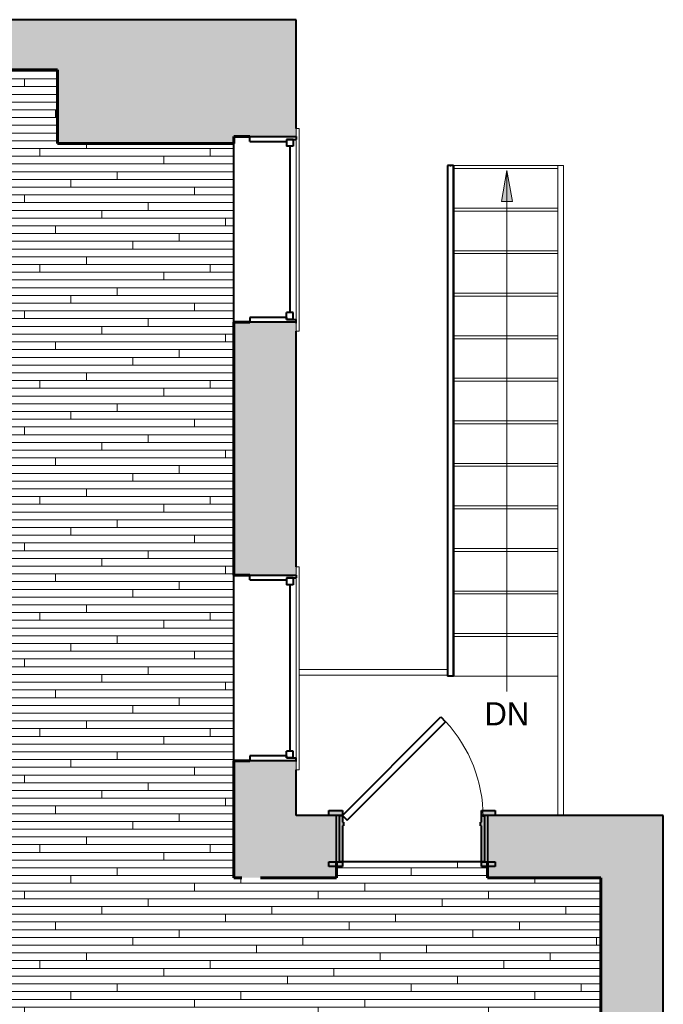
# Model space of a CAD drawing. Header units: inches. Extents: x 118 to 670, y -3413 to -2908.
# Tile 20 of 20: x 495 to 661, y -3162 to -2908. Entities that reach past the tile are written whole.
import ezdxf

# ---------------------------------------------------------------- set-up
doc = ezdxf.new("R2010")
doc.units = ezdxf.units.IN
doc.header["$MEASUREMENT"] = 0
for name, color, linetype, lineweight in [('A-DETL-GENF', 92, 'Continuous', 9), ('A-DOOR', 31, 'Continuous', 18), ('A-DOOR-FRAM', 31, 'Continuous', 18), ('A-FLOR', 192, 'Continuous', 40), ('A-FLOR-HRAL', 11, 'Continuous', 18), ('A-FLOR-PATT', 8, 'Continuous', 40), ('A-GLAZ', 151, 'Continuous', 40), ('A-WALL', 113, 'Continuous', 18), ('A-WALL-PATT', 111, 'Continuous', 18), ('G-ANNO-TEXT', 231, 'Continuous', 9), ('I-WALL', 2, 'Continuous', 40), ('S-STRS', 31, 'Continuous', 18)]:
    doc.layers.add(name, color=color, linetype=linetype, lineweight=lineweight)
doc.styles.add('Futura Lt BT', font='futural.TTF', dxfattribs={"height": 6})

# ---------------------------------------------------------------- blocks, each defined once
blk = doc.blocks.new('EMBARC Door - 103- 36_ x 84_-1949107-UNIT 3 - LOWER LEVEL')
at = {"layer": 'A-DOOR-FRAM'}
h = blk.add_hatch(color=8, dxfattribs=at)
h.paths.add_polyline_path([(21.5, 7.25), (18, 7.25), (18, 6), (21.5, 6)], flags=0)
h.paths.add_polyline_path([(-21.5, 7.25), (-21.5, 6), (-18, 6), (-18, 7.25)], flags=0)
h = blk.add_hatch(color=8, dxfattribs=at)
h.paths.add_polyline_path([(18, 6), (18, -3.25), (17.75, -3.25), (17.75, -4.25), (18, -4.25), (18, -6), (18.75, -6), (18.75, 6)], flags=0)
h.paths.add_polyline_path([(-18.75, 6), (-18.75, -6), (-18, -6), (-18, -4.25), (-17.75, -4.25), (-17.75, -3.25), (-18, -3.25), (-18, 6)], flags=0)
h = blk.add_hatch(color=8, dxfattribs=at)
h.paths.add_polyline_path([(21.5, -6), (18, -6), (18, -7.25), (21.5, -7.25)], flags=0)
h.paths.add_polyline_path([(-18, -6), (-21.5, -6), (-21.5, -7.25), (-18, -7.25)], flags=0)
at = {"layer": 'A-DOOR', "color": 250, "lineweight": 40}
for p, q in [((16.76, -4.76), (-8.69, -30.22)), ((18, -6), (16.76, -4.76)), ((18, -6), (-7.46, -31.46)), ((-7.46, -31.46), (-8.69, -30.22))]:
    blk.add_line(p, q, dxfattribs=at)
at = {"layer": 'A-DOOR', "color": 8}
blk.add_arc((17.73, -5.62), 36.1, 180, 222.9617, dxfattribs=at)
at = {"layer": 'A-DOOR-FRAM', "color": 250, "lineweight": 40}
for p, q in [((-21.5, 6), (-21.5, 7.25)), ((-21.5, 7.25), (-18, 7.25)), ((-18, 6), (-21.5, 6)), ((-18.75, -6), (-18.75, 6)), ((-18.75, 6), (-18, 6)), ((-18, 7.25), (-18, 6)), ((-18, 6), (-18, -3.25)), ((18, 7.25), (21.5, 7.25)), ((18, 6), (18, 7.25)), ((21.5, 6), (18, 6)), ((18, 6), (18.75, 6)), ((18, -3.25), (18, 6)), ((18.75, 6), (18.75, -6)), ((21.5, 7.25), (21.5, 6)), ((-18, -3.25), (-17.75, -3.25)), ((-18, -4.25), (-18, -6)), ((-17.75, -4.25), (-18, -4.25)), ((-17.75, -3.25), (-17.75, -4.25)), ((17.75, -3.25), (18, -3.25)), ((17.75, -4.25), (17.75, -3.25)), ((18, -4.25), (17.75, -4.25)), ((18, -6), (18, -4.25)), ((-21.5, -7.25), (-21.5, -6)), ((-21.5, -6), (-18, -6)), ((-18, -7.25), (-21.5, -7.25)), ((-18, -6), (-18.75, -6)), ((-18, -6), (-18, -7.25)), ((18, -7.25), (18, -6)), ((18, -6), (21.5, -6)), ((18.75, -6), (18, -6)), ((21.5, -7.25), (18, -7.25)), ((21.5, -6), (21.5, -7.25))]:
    blk.add_line(p, q, dxfattribs=at)
blk = doc.blocks.new('Window - Casement and Fixed - 30_X60_ TYPE A 6-844296-UNIT 3 - LOWER LEVEL')
at = {"layer": 'A-GLAZ', "color": 8, "lineweight": 18}
for p, q in [((-27.63, 6.83), (24.82, 6.83)), ((-27.63, 6), (-27.63, 6.83)), ((-27.63, 6), (24.82, 6)), ((24.82, 6), (24.82, 6.83))]:
    blk.add_line(p, q, dxfattribs=at)
at = {"layer": 'A-GLAZ', "color": 250}
for p, q in [((-25.5, 6), (-24.75, 6)), ((-24.75, 3.5), (-24.75, 6)), ((-24.75, 5.25), (-24.75, 3.5)), ((-24.75, 5.25), (-23, 5.25)), ((-23, 5.25), (-23, 3.5)), ((20, 5.25), (20, 3.5)), ((21.75, 5.25), (20, 5.25)), ((21.75, 3.5), (21.75, 6)), ((22.7, 6), (21.75, 6)), ((21.75, 5.25), (21.75, 3.5)), ((-24.75, 3.5), (-23, 3.5)), ((-24.75, 3.5), (-24.25, 3.5)), ((-24.25, -6), (-24.25, 3.5)), ((-23, 4.37), (20, 4.37)), ((21.75, 3.5), (20, 3.5)), ((21.25, 3.5), (21.75, 3.5)), ((21.25, 3.5), (21.25, -6)), ((-24.25, -6), (-25.5, -6)), ((21.25, -6), (22.5, -6))]:
    blk.add_line(p, q, dxfattribs=at)
blk = doc.blocks.new('Top Rail Type - Top Rail_Internal_-841513-UNIT 3 - LOWER LEVEL')
at = {"layer": 'A-FLOR-HRAL', "color": 8}
for p, q in [((633.96, -2945.62), (633.96, -3113.62)), ((634.62, -2945.62), (634.8, -2945.62)), ((635.46, -3113.62), (635.46, -2945.62))]:
    blk.add_line(p, q, dxfattribs=at)
blk = doc.blocks.new('Top Rail Type - Top Rail_Internal_-V3-UNIT 3 - LOWER LEVEL')
at = {"layer": 'A-FLOR-HRAL', "color": 8}
for p, q in [((635.46, -2945.62), (633.96, -2945.62)), ((633.96, -2945.62), (633.96, -3113.62)), ((635.46, -2945.62), (635.46, -3113.62))]:
    blk.add_line(p, q, dxfattribs=at)
blk = doc.blocks.new('Top Rail Type - Top Rail_Internal_-841605-UNIT 3 - LOWER LEVEL')
at = {"layer": 'A-FLOR-HRAL', "color": 8}
for p, q in [((605.46, -3075.87), (567.07, -3075.87)), ((567.07, -3077.37), (605.46, -3077.37)), ((605.46, -3076.53), (605.46, -3076.71))]:
    blk.add_line(p, q, dxfattribs=at)
blk = doc.blocks.new('Top Rail Type - Top Rail_Internal_-V4-UNIT 3 - LOWER LEVEL')
at = {"layer": 'A-FLOR-HRAL', "color": 8}
for p, q in [((605.46, -3075.87), (567.07, -3075.87)), ((605.46, -3077.37), (567.07, -3077.37)), ((605.46, -3077.37), (605.46, -3075.87))]:
    blk.add_line(p, q, dxfattribs=at)
blk = doc.blocks.new('Top Rail Type - Top Rail_Internal_-1949509-UNIT 3 - LOWER LEVEL')
at = {"layer": 'A-FLOR-HRAL', "color": 250, "lineweight": 40}
for p, q in [((605.46, -2945.62), (605.46, -3077.62)), ((606.12, -2945.62), (606.3, -2945.62)), ((606.96, -3077.62), (606.96, -2945.62)), ((606.3, -3077.62), (606.12, -3077.62))]:
    blk.add_line(p, q, dxfattribs=at)
blk = doc.blocks.new('Top Rail Type - Top Rail_Internal_-V7-UNIT 3 - LOWER LEVEL')
at = {"layer": 'A-FLOR-HRAL', "color": 250, "lineweight": 40}
for p, q in [((606.96, -2945.62), (605.46, -2945.62)), ((605.46, -2945.62), (605.46, -3077.62)), ((606.96, -2945.62), (606.96, -3077.62)), ((606.96, -3077.62), (605.46, -3077.62))]:
    blk.add_line(p, q, dxfattribs=at)

msp = doc.modelspace()

# ---------------------------------------------------------------- hatches: boundary and pattern name
at = {"layer": 'A-DETL-GENF'}
h = msp.add_hatch(color=55, dxfattribs=at)
h.paths.add_polyline_path([(462.9, -2943.83), (462.9, -2913.89), (390.08, -2913.89), (390.08, -2943.83), (462.35, -2943.83)], flags=0)
h.paths.add_polyline_path([(507.19, -2937.17), (560.25, -2937.17), (560.25, -2913.89), (507.19, -2913.89)], flags=0)
h = msp.add_hatch(color=55, dxfattribs=at)
h.paths.add_polyline_path([(312.64, -3400.88), (320.14, -3400.88), (320.14, -3396.88), (312.64, -3396.88)], flags=0)
h.paths.add_polyline_path([(308.09, -3396.13), (313.25, -3396.13), (313.25, -3392.41), (308.09, -3392.41)], flags=0)
h.paths.add_polyline_path([(309.62, -3211.2), (313.62, -3211.2), (313.62, -3210.4), (309.62, -3210.4)], flags=0)
h.paths.add_polyline_path([(313.56, -3167.74), (313.56, -3162.06), (308.6, -3162.06), (308.6, -3167.74)], flags=0)
h.paths.add_polyline_path([(557.06, -3129.75), (557.06, -3123.4), (552.18, -3123.4), (552.18, -3129.75)], flags=0)
h.paths.add_polyline_path([(310.21, -2960.88), (313.21, -2960.88), (313.21, -2957.13), (310.21, -2957.13)], flags=0)
at = {"layer": 'A-FLOR-PATT', "lineweight": 9}
h = msp.add_hatch(dxfattribs=at)
h.set_pattern_fill('FP_1', color=43, style=0, pattern_type=2)
h.set_pattern_definition([(0, (0, 0.8), (0, 2), []), (90, (0, 0.8), (-8, 8), [2, -28]), (90, (12, 4.8), (-8, 8), [2, -28])])
h.paths.add_polyline_path([(323.62, -3413.1), (326.56, -3413.1), (326.56, -3411.37), (315.62, -3411.37), (315.62, -3413.1)], flags=0)
h.paths.add_polyline_path([(636.25, -3395.12), (645.12, -3395.12), (645.12, -3329.12), (632.25, -3320.11), (626.55, -3322.19), (628.27, -3311.32), (622.63, -3313.38), (609.12, -3303.91), (609.12, -3395.12), (635.77, -3395.12)], flags=0)
h.paths.add_polyline_path([(329.4, -3395.12), (372.87, -3395.12), (372.87, -3360.37), (383, -3360.37), (383, -3365.12), (377.62, -3365.12), (377.62, -3395.12), (461.62, -3395.12), (461.62, -3365.12), (431, -3365.12), (431, -3360.37), (466.37, -3360.37), (466.37, -3371.11), (467.75, -3371.11), (467.75, -3368.86), (469.11, -3368.86), (469.11, -3369.19), (481.51, -3369.19), (481.62, -3368.76), (481.79, -3368.57), (481.89, -3368.49), (482.08, -3368.41), (482.27, -3368.39), (482.56, -3368.46), (482.64, -3368.49), (482.86, -3368.69), (482.92, -3368.76), (482.99, -3368.94), (483.03, -3369.19), (485.46, -3369.19), (485.57, -3368.76), (485.74, -3368.57), (485.92, -3368.46), (486.07, -3368.41), (486.22, -3368.39), (486.51, -3368.46), (486.66, -3368.54), (486.81, -3368.69), (486.87, -3368.76), (486.94, -3368.94), (486.98, -3369.19), (499.37, -3369.19), (499.37, -3368.86), (500.73, -3368.86), (500.73, -3371.11), (502.12, -3371.11), (502.12, -3371.25), (509.41, -3371.25), (509.41, -3370.17), (513.99, -3370.17), (513.99, -3370.04), (514.06, -3370.04), (514.06, -3370.17), (514.81, -3370.17), (514.81, -3370.04), (514.89, -3370.04), (514.89, -3370.17), (518.59, -3370.17), (518.59, -3370.04), (518.67, -3370.04), (518.67, -3370.17), (519.41, -3370.17), (519.41, -3370.04), (519.49, -3370.04), (519.49, -3370.17), (519.53, -3370.17), (519.53, -3370.04), (522.84, -3370.04), (522.84, -3370.17), (523.41, -3370.17), (523.41, -3370.04), (523.49, -3370.04), (523.49, -3370.17), (524.83, -3370.17), (524.83, -3370.04), (524.91, -3370.04), (524.91, -3370.17), (525.66, -3370.17), (525.66, -3370.04), (525.73, -3370.04), (525.73, -3370.17), (527.11, -3370.17), (527.11, -3370.04), (527.19, -3370.04), (527.19, -3370.17), (527.94, -3370.17), (527.94, -3370.04), (528.01, -3370.04), (528.01, -3370.17), (533.26, -3370.17), (533.26, -3371.25), (578.37, -3371.25), (578.37, -3306.83), (575.25, -3306.83), (575.25, -3270.83), (578.37, -3270.83), (578.37, -3252.83), (572.55, -3252.83), (572.55, -3248.08), (579.12, -3248.08), (579.12, -3212.08), (455.99, -3212.08), (455.99, -3184.34), (544.41, -3184.34), (544.41, -3166.75), (581.55, -3166.75), (581.55, -3171.5), (607.03, -3171.5), (607.03, -3170.19), (608.29, -3170.19), (608.29, -3169.99), (601.29, -3169.99), (601.29, -3168.26), (631.26, -3168.26), (631.26, -3169.9), (636.29, -3169.9), (636.29, -3167.53), (608.29, -3167.53), (608.29, -3168.06), (607.03, -3168.06), (607.03, -3166.75), (645.12, -3166.75), (645.12, -3129.75), (615.75, -3129.75), (615.75, -3126.87), (614.25, -3126.87), (614.25, -3125.62), (578.25, -3125.62), (578.25, -3126.87), (576.75, -3126.87), (576.75, -3129.75), (550.12, -3129.75), (550.12, -2939.92), (504.57, -2939.92), (504.57, -2920.89), (465.27, -2920.89), (465.27, -2946.2), (387.33, -2946.2), (387.33, -2920.89), (315.62, -2920.89), (315.62, -2960.78), (255.37, -3023.46), (255.37, -3103), (315.62, -3163.25), (315.62, -3184.34), (327.62, -3184.34), (327.62, -3212.08), (313.99, -3212.08), (263.29, -3262.78), (263.29, -3271.06), (259.17, -3271.06), (259.17, -3329.4), (263.29, -3329.4), (263.29, -3340.33), (315.62, -3392.65), (315.62, -3395.12), (323.62, -3395.12)], flags=0)
h.paths.add_polyline_path([(434.44, -3392.34), (434.44, -3368.34), (458.44, -3368.34), (458.44, -3392.34)], flags=0)
h.paths.add_polyline_path([(479.7, -3371.11), (481.14, -3371.11), (481.28, -3370.37), (469.11, -3370.37), (469.11, -3371.11)], flags=0)
h.paths.add_polyline_path([(497.04, -3371.11), (499.37, -3371.11), (499.37, -3370.37), (487.21, -3370.37), (487.35, -3371.11), (488.37, -3371.11)], flags=0)
h.paths.add_polyline_path([(484.03, -3371.11), (485.09, -3371.11), (485.23, -3370.37), (483.26, -3370.37), (483.4, -3371.11)], flags=0)
h.paths.add_polyline_path([(361.47, -3335.55), (359.9, -3335.45), (358.31, -3335.13), (356.89, -3334.66), (355.53, -3334.01), (354.27, -3333.18), (353.17, -3332.19), (352.25, -3331.08), (351.5, -3329.88), (350.9, -3328.63), (350.41, -3327.35), (350.02, -3326.08), (349.61, -3324.27), (349.42, -3323.13), (349.25, -3321.65), (349.16, -3320.33), (349.08, -3318.15), (349, -3315.64), (349.04, -3314.49), (349.16, -3313.54), (349.21, -3313.31), (349.38, -3313.1), (351.42, -3313.1), (351.47, -3314.57), (351.61, -3316.51), (351.8, -3318.77), (352.02, -3320.62), (352.31, -3322.29), (352.47, -3323), (352.72, -3323.95), (353.02, -3324.88), (353.32, -3325.66), (353.67, -3326.4), (354.04, -3327.09), (354.65, -3327.94), (355.25, -3328.61), (356.14, -3329.32), (356.82, -3329.75), (357.69, -3330.16), (355.36, -3328.67), (353.51, -3325.78), (352.52, -3322.48), (352.16, -3320.26), (351.92, -3318), (351.58, -3313.18), (356.89, -3312.73), (361.58, -3312.6), (366.42, -3312.74), (371.35, -3313.2), (371.35, -3313.31), (371.01, -3318), (370.76, -3320.36), (370.35, -3322.77), (369.36, -3325.93), (367.57, -3328.68), (365.24, -3330.17), (366.12, -3329.75), (367.03, -3329.15), (367.78, -3328.5), (368.45, -3327.72), (369.02, -3326.86), (369.46, -3325.99), (369.84, -3325.09), (370.21, -3323.95), (370.48, -3322.92), (370.69, -3321.93), (370.84, -3321.06), (371.04, -3319.59), (371.29, -3317), (371.47, -3314.41), (371.51, -3313.31), (371.51, -3313.1), (373.55, -3313.1), (373.74, -3313.39), (373.78, -3313.58), (373.85, -3314.14), (373.92, -3315.17), (373.92, -3316.64), (373.68, -3321.65), (373.59, -3322.57), (373.43, -3323.7), (373.21, -3324.83), (372.91, -3326.08), (372.52, -3327.36), (372.03, -3328.63), (371.31, -3330.06), (370.68, -3331.08), (369.76, -3332.19), (368.66, -3333.18), (367.4, -3334.01), (366.02, -3334.67), (364.56, -3335.15), (362.83, -3335.46), (361.47, -3335.55)], flags=0)
h.paths.add_polyline_path([(537.37, -3329.86), (501.37, -3329.86), (501.37, -3318.72), (492.22, -3318.71), (492.24, -3302.72), (501.37, -3302.72), (501.37, -3298.82), (492.17, -3298.84), (492.13, -3282.86), (501.37, -3282.83), (501.37, -3279.5), (491.92, -3279.53), (491.88, -3263.54), (501.37, -3263.52), (501.37, -3251.86), (537.37, -3251.86), (537.37, -3282.63)], flags=0)
h.paths.add_polyline_path([(491, -3318.72), (488.97, -3318.72), (488.99, -3302.72), (491.02, -3302.72)], flags=0)
h.paths.add_polyline_path([(361.05, -3306.81), (358.27, -3306.57), (355.58, -3305.85), (353.05, -3304.67), (350.76, -3303.07), (348.79, -3301.1), (347.19, -3298.81), (346.01, -3296.29), (345.29, -3293.59), (345.05, -3290.81), (345.29, -3288.04), (346.01, -3285.34), (347.19, -3282.81), (348.79, -3280.53), (350.76, -3278.56), (353.05, -3276.96), (355.58, -3275.78), (358.31, -3275.05), (361.05, -3274.81), (363.83, -3275.06), (366.52, -3275.78), (369.05, -3276.96), (371.33, -3278.56), (373.31, -3280.53), (374.91, -3282.81), (376.08, -3285.34), (376.81, -3288.04), (377.05, -3290.81), (376.81, -3293.59), (376.08, -3296.29), (374.81, -3298.94), (373.31, -3301.1), (371.33, -3303.07), (369.05, -3304.67), (366.52, -3305.85), (363.83, -3306.57), (361.47, -3306.78)], flags=0)
h.paths.add_polyline_path([(488.92, -3298.85), (488.88, -3282.85), (490.9, -3282.84), (490.94, -3298.84)], flags=0)
h.paths.add_polyline_path([(488.67, -3279.53), (488.63, -3263.54), (490.65, -3263.53), (490.69, -3279.53)], flags=0)
h.paths.add_polyline_path([(361.47, -3267.03), (356.52, -3266.89), (351.58, -3266.42), (351.58, -3266.31), (351.98, -3261.08), (352.22, -3258.96), (352.58, -3256.86), (353.57, -3253.7), (355.41, -3250.92), (357.69, -3249.45), (356.61, -3250.01), (355.95, -3250.44), (355.22, -3251.05), (354.6, -3251.74), (353.92, -3252.75), (353.47, -3253.63), (353.09, -3254.54), (352.72, -3255.68), (352.45, -3256.71), (352.24, -3257.7), (352.09, -3258.57), (351.89, -3260.04), (351.64, -3262.63), (351.45, -3265.34), (351.42, -3266.32), (351.42, -3266.53), (349.38, -3266.53), (349.19, -3266.24), (349.15, -3266.05), (349.08, -3265.49), (349.01, -3264.46), (349.02, -3262.99), (349.25, -3257.98), (349.34, -3257.06), (349.51, -3255.93), (349.72, -3254.79), (350.02, -3253.55), (350.41, -3252.27), (350.9, -3251), (351.5, -3249.75), (352.25, -3248.55), (353.17, -3247.44), (354.27, -3246.45), (355.53, -3245.62), (356.91, -3244.96), (358.37, -3244.48), (360.1, -3244.17), (361.47, -3244.08), (363.03, -3244.18), (364.56, -3244.48), (366.04, -3244.97), (367.4, -3245.62), (368.66, -3246.45), (369.76, -3247.44), (370.68, -3248.55), (371.55, -3250.01), (372.03, -3251), (372.52, -3252.27), (373.04, -3254.09), (373.32, -3255.36), (373.51, -3256.5), (373.68, -3257.98), (373.77, -3259.3), (373.85, -3261.48), (373.93, -3263.98), (373.88, -3265.18), (373.78, -3266.09), (373.72, -3266.32), (373.55, -3266.53), (371.51, -3266.53), (371.47, -3265.13), (371.33, -3263.12), (371.14, -3261), (370.91, -3259.01), (370.62, -3257.34), (370.46, -3256.63), (370.21, -3255.68), (369.91, -3254.75), (369.61, -3253.97), (369.23, -3253.16), (368.89, -3252.53), (368.2, -3251.59), (367.54, -3250.9), (366.84, -3250.34), (366.11, -3249.88), (365.24, -3249.46), (367.57, -3250.95), (369.42, -3253.84), (370.41, -3257.14), (370.78, -3259.37), (371.05, -3262.24), (371.35, -3266.45), (366.03, -3266.9), (361.58, -3267.03)], flags=0)
h.paths.add_polyline_path([(447.27, -3158.21), (447.27, -3156.19), (463.27, -3156.19), (463.25, -3158.21)], flags=0)
h.paths.add_polyline_path([(439.27, -3158.21), (423.27, -3158.21), (423.27, -3156.19), (439.27, -3156.19)], flags=0)
h.paths.add_polyline_path([(399.28, -3158.2), (399.27, -3156.18), (415.27, -3156.15), (415.25, -3158.18)], flags=0)
h.paths.add_polyline_path([(463.25, -3154.96), (447.27, -3154.96), (447.27, -3150.21), (439.25, -3150.21), (439.25, -3154.96), (423.27, -3154.96), (423.27, -3150.21), (415.25, -3150.21), (415.25, -3154.93), (399.27, -3154.95), (399.25, -3150.21), (390.15, -3150.21), (390.15, -3142.45), (385.27, -3142.45), (385.27, -3126.47), (390.15, -3126.47), (390.15, -3118.64), (399.26, -3118.64), (399.26, -3113.95), (415.25, -3113.97), (415.27, -3118.64), (423.25, -3118.64), (423.26, -3113.96), (439.24, -3113.98), (439.26, -3118.64), (447.25, -3118.64), (447.26, -3113.96), (463.24, -3113.98), (463.26, -3118.64), (473.22, -3118.64), (473.22, -3126.46), (477.82, -3126.46), (477.82, -3142.44), (473.22, -3142.44), (473.22, -3150.21), (463.25, -3150.21), (463.25, -3152.14)], flags=0)
h.paths.add_polyline_path([(382.02, -3142.47), (382.02, -3126.47), (384.05, -3126.47), (384.05, -3142.47)], flags=0)
h.paths.add_polyline_path([(479.04, -3142.46), (479.04, -3126.46), (481.07, -3126.46), (481.07, -3142.46)], flags=0)
h.paths.add_polyline_path([(463.26, -3112.75), (447.26, -3112.74), (447.26, -3110.71), (463.26, -3110.73), (463.26, -3112.75)], flags=0)
h.paths.add_polyline_path([(439.26, -3112.75), (423.26, -3112.74), (423.27, -3110.71), (439.26, -3110.73), (439.26, -3112.75)], flags=0)
h.paths.add_polyline_path([(415.27, -3112.74), (399.27, -3112.72), (399.27, -3110.7), (415.27, -3110.72), (415.26, -3112.74)], flags=0)
h.paths.add_polyline_path([(415.25, -3073.38), (381.02, -3073.38), (381.02, -3056.14), (376.52, -3056.14), (376.52, -2999.7), (375.76, -2999.05), (374.71, -2998.03), (371.27, -2994.38), (370.86, -2993.91), (370.07, -2992.91), (369.14, -2991.58), (368.62, -2990.75), (367.97, -2989.58), (367.39, -2988.35), (366.91, -2987.04), (366.57, -2985.67), (366.42, -2984.08), (366.49, -2982.61), (366.74, -2981.27), (367.31, -2979.64), (367.89, -2978.44), (368.74, -2977.13), (369.75, -2975.94), (370.91, -2974.89), (372.33, -2973.92), (373.56, -2973.27), (375.15, -2972.7), (376.56, -2972.41), (377.93, -2972.31), (379.37, -2972.42), (380.93, -2972.77), (382.15, -2973.18), (383.66, -2973.85), (384.66, -2974.37), (385.65, -2974.95), (386.73, -2975.66), (388.24, -2976.81), (389.18, -2977.6), (390.82, -2979.07), (392.79, -2980.86), (393.01, -2981.09), (454.59, -2981.09), (455.6, -2980.12), (459.4, -2976.78), (459.86, -2976.41), (460.88, -2975.66), (462.35, -2974.72), (463.44, -2974.11), (464.52, -2973.58), (465.55, -2973.14), (466.89, -2972.7), (468.24, -2972.42), (469.76, -2972.31), (471.15, -2972.41), (472.62, -2972.74), (474.15, -2973.33), (475.42, -2973.99), (476.7, -2974.89), (477.86, -2975.94), (478.87, -2977.13), (479.72, -2978.44), (480.46, -2980.04), (480.87, -2981.28), (481.14, -2982.76), (481.2, -2984.23), (481.04, -2985.67), (480.7, -2987.04), (480.22, -2988.35), (479.64, -2989.58), (478.99, -2990.75), (478.29, -2991.86), (477.4, -2993.09), (476.34, -2994.38), (475.51, -2995.3), (474.25, -2996.61), (472.16, -2998.76), (471.34, -2999.5), (470.91, -2999.85), (470.91, -3056.14), (467.02, -3056.14), (467.02, -3073.38), (415.27, -3073.38)], flags=0)
h.paths.add_polyline_path([(470.91, -2996.37), (472.43, -2994.63), (473.7, -2993.07), (474.66, -2991.76), (475.15, -2991.02), (475.59, -2990.29), (476.05, -2989.43), (476.41, -2988.65), (476.72, -2987.83), (476.96, -2986.98), (477.12, -2986.08), (477.17, -2985.06), (477.11, -2984.26), (476.91, -2983.31), (476.61, -2982.43), (477.14, -2985.14), (476.41, -2988.37), (474.66, -2991.47), (473.1, -2993.53), (471.28, -2995.64), (470.91, -2996.06), (470.91, -2996.12)], flags=0)
h.paths.add_polyline_path([(376.52, -2996.17), (376.52, -2995.85), (375.16, -2994.29), (373.96, -2992.83), (372.73, -2991.13), (371.2, -2988.37), (370.47, -2985.06), (371, -2982.39), (370.69, -2983.33), (370.5, -2984.33), (370.44, -2985.36), (370.52, -2986.36), (370.76, -2987.4), (371.09, -2988.37), (371.5, -2989.31), (372.02, -2990.29), (372.54, -2991.15), (373.18, -2992.09), (373.73, -2992.83), (374.58, -2993.91), (376.28, -2995.9), (376.46, -2996.11)], flags=0)
h.paths.add_polyline_path([(458.69, -2981.09), (458.83, -2981.09), (460.84, -2979.54), (462.58, -2978.38), (465.43, -2976.95), (468.72, -2976.33), (471.36, -2976.95), (470.22, -2976.57), (469.45, -2976.39), (468.38, -2976.29), (467.42, -2976.34), (466.38, -2976.54), (465.38, -2976.84), (464.52, -2977.18), (463.43, -2977.7), (462.58, -2978.18), (461.67, -2978.75), (460.86, -2979.3), (459.72, -2980.14), (458.52, -2981.09), (458.62, -2981.09)], flags=0)
h.paths.add_polyline_path([(388.99, -2981.09), (389.08, -2981.08), (387.49, -2979.84), (386.28, -2978.97), (384.91, -2978.11), (384.18, -2977.7), (383.3, -2977.27), (382.52, -2976.95), (381.71, -2976.67), (380.93, -2976.46), (379.98, -2976.32), (378.89, -2976.31), (377.88, -2976.45), (377.15, -2976.62), (376.28, -2976.95), (378.94, -2976.32), (382.23, -2976.95), (385.22, -2978.47), (387.49, -2980.07), (388.78, -2981.09), (388.92, -2981.09)], flags=0)
at = {"layer": 'A-WALL-PATT'}
for points in [[(566.25, -2919.89), (566.25, -2907.89), (299.5, -2907.89), (299.5, -2919.89), (390.08, -2919.89), (390.08, -2913.89), (462.9, -2913.89), (462.9, -2919.89), (507.19, -2919.89), (507.19, -2913.89), (560.25, -2913.89), (560.25, -2919.89)], [(504.57, -2920.89), (504.57, -2919.89), (465.27, -2919.89), (465.27, -2920.89)], [(509.82, -2939.92), (509.82, -2937.17), (507.19, -2937.17), (507.19, -2919.89), (504.57, -2919.89), (504.57, -2939.92), (507.19, -2939.92)], [(509.82, -2939.92), (550.12, -2939.92), (550.12, -2937.17), (509.82, -2937.17)], [(649.25, -3217.25), (649.25, -3125.62), (645.12, -3125.62), (645.12, -3217.25)], [(652.28, -3413.1), (661.25, -3413.1), (661.25, -3125.62), (649.25, -3125.62), (649.25, -3413.1)]]:
    msp.add_hatch(color=8, dxfattribs=at).paths.add_polyline_path(points, flags=0)
h = msp.add_hatch(color=8, dxfattribs=at)
h.paths.add_polyline_path([(566.25, -3125.62), (566.25, -3099.5), (554.25, -3099.5), (554.25, -3123.4), (557.06, -3123.4), (557.06, -3125.62)], flags=0)
h.paths.add_polyline_path([(566.25, -3051.5), (566.25, -2986.12), (554.25, -2986.12), (554.25, -3051.5)], flags=0)
h.paths.add_polyline_path([(560.25, -2938.12), (566.25, -2938.12), (566.25, -2919.89), (560.25, -2919.89), (560.25, -2937.17), (554.25, -2937.17), (554.25, -2938.12)], flags=0)
h = msp.add_hatch(color=8, dxfattribs=at)
h.paths.add_polyline_path([(550.12, -3129.75), (552.18, -3129.75), (552.18, -3123.4), (554.25, -3123.4), (554.25, -3099.5), (550.12, -3099.5), (550.12, -3123.4)], flags=0)
h.paths.add_polyline_path([(550.12, -3051.5), (554.25, -3051.5), (554.25, -2986.12), (550.12, -2986.12), (550.12, -3021.64)], flags=0)
h.paths.add_polyline_path([(550.12, -2938.12), (554.25, -2938.12), (554.25, -2937.17), (550.12, -2937.17)], flags=0)
h = msp.add_hatch(color=8, dxfattribs=at)
h.paths.add_polyline_path([(661.25, -3125.62), (661.25, -3113.62), (615.75, -3113.62), (615.75, -3125.62), (649.25, -3125.62)], flags=0)
h.paths.add_polyline_path([(576.75, -3125.62), (576.75, -3113.62), (566.25, -3113.62), (566.25, -3125.62)], flags=0)
h = msp.add_hatch(color=8, dxfattribs=at)
h.paths.add_polyline_path([(635.77, -3129.75), (645.12, -3129.75), (645.12, -3125.62), (615.75, -3125.62), (615.75, -3129.75)], flags=0)
h.paths.add_polyline_path([(576.75, -3129.75), (576.75, -3125.62), (557.06, -3125.62), (557.06, -3129.75)], flags=0)
at = {"layer": 'G-ANNO-TEXT'}
msp.add_hatch(color=7, dxfattribs=at).paths.add_polyline_path([(620.8, -2946.86), (619.39, -2954.86), (622.22, -2954.86)], flags=0)

# ---------------------------------------------------------------- linework, layer by layer
at = {"layer": 'A-FLOR', "color": 250}
msp.add_line((614.25, -3125.62), (578.25, -3125.62), dxfattribs=at)
at = {"layer": 'A-WALL', "color": 250, "lineweight": 40}
for p, q in [((566.25, -2907.89), (299.5, -2907.89)), ((566.25, -2936), (566.25, -2907.89)), ((554.25, -2938.12), (566.25, -2938.12)), ((566.25, -2986.12), (554.25, -2986.12)), ((566.25, -3049.37), (566.25, -2988.44)), ((554.25, -3051.5), (566.25, -3051.5)), ((566.25, -3099.5), (554.25, -3099.5)), ((566.25, -3113.62), (566.25, -3101.82)), ((576.75, -3113.62), (566.25, -3113.62)), ((576.75, -3125.62), (576.75, -3113.62)), ((661.25, -3113.62), (615.75, -3113.62)), ((615.75, -3113.62), (615.75, -3125.62)), ((661.25, -3413.1), (661.25, -3113.62))]:
    msp.add_line(p, q, dxfattribs=at)
at = {"layer": 'A-WALL', "color": 10, "lineweight": 60}
for p, q in [((504.57, -2920.89), (504.57, -2939.92)), ((504.57, -2939.92), (550.12, -2939.92)), ((550.12, -2939.92), (550.12, -2938.12))]:
    msp.add_line(p, q, dxfattribs=at)
at = {"layer": 'G-ANNO-TEXT', "color": 7}
for p, q in [((620.8, -2946.86), (619.39, -2954.86)), ((622.22, -2954.86), (620.8, -2946.86)), ((620.8, -2946.86), (620.8, -3081.6)), ((619.39, -2954.86), (622.22, -2954.86))]:
    msp.add_line(p, q, dxfattribs=at)
at = {"layer": 'I-WALL', "color": 10, "lineweight": 60}
for p, q in [((465.27, -2920.89), (504.57, -2920.89)), ((550.12, -2938.12), (554.25, -2938.12)), ((554.25, -2986.12), (550.12, -2986.12)), ((550.12, -2986.12), (550.12, -3051.5)), ((550.12, -3051.5), (554.25, -3051.5)), ((554.25, -3099.5), (550.12, -3099.5)), ((550.12, -3099.5), (550.12, -3129.75)), ((576.75, -3129.75), (576.75, -3125.62)), ((615.75, -3125.62), (615.75, -3129.75)), ((550.12, -3129.75), (552.18, -3129.75)), ((557.06, -3129.75), (576.75, -3129.75)), ((615.75, -3129.75), (645.12, -3129.75)), ((645.12, -3129.75), (645.12, -3166.75))]:
    msp.add_line(p, q, dxfattribs=at)
at = {"layer": 'I-WALL', "color": 250}
for p, q in [((550.12, -2986.12), (550.12, -2939.92)), ((550.12, -3099.5), (550.12, -3051.5))]:
    msp.add_line(p, q, dxfattribs=at)
at = {"layer": 'S-STRS', "color": 8}
for p, q in [((633.96, -2945.62), (606.96, -2945.62)), ((633.96, -2946.37), (606.96, -2946.37)), ((633.96, -2956.62), (606.96, -2956.62)), ((633.96, -2957.37), (606.96, -2957.37)), ((633.96, -2967.62), (606.96, -2967.62)), ((633.96, -2968.37), (606.96, -2968.37)), ((633.96, -2978.62), (606.96, -2978.62)), ((633.96, -2979.37), (606.96, -2979.37)), ((633.96, -2989.62), (606.96, -2989.62)), ((633.96, -2990.37), (606.96, -2990.37)), ((633.96, -3000.62), (606.96, -3000.62)), ((633.96, -3001.37), (606.96, -3001.37)), ((633.96, -3011.62), (606.96, -3011.62)), ((633.96, -3012.37), (606.96, -3012.37)), ((633.96, -3022.62), (606.96, -3022.62)), ((633.96, -3023.37), (606.96, -3023.37)), ((633.96, -3033.62), (606.96, -3033.62)), ((633.96, -3034.37), (606.96, -3034.37)), ((633.96, -3044.62), (606.96, -3044.62)), ((633.96, -3045.37), (606.96, -3045.37)), ((633.96, -3055.62), (606.96, -3055.62)), ((633.96, -3056.37), (606.96, -3056.37)), ((633.96, -3066.62), (606.96, -3066.62)), ((633.96, -3067.37), (606.96, -3067.37)), ((633.96, -3077.62), (606.96, -3077.62))]:
    msp.add_line(p, q, dxfattribs=at)

# ---------------------------------------------------------------- block references
at = {"layer": 'A-DOOR', "color": 10, "rotation": 180}
msp.add_blockref('EMBARC Door - 103- 36_ x 84_-1949107-UNIT 3 - LOWER LEVEL', (596.25, -3119.62), dxfattribs=at)
at = {"layer": 'A-FLOR-HRAL', "color": 250, "lineweight": 40}
for name in ['Top Rail Type - Top Rail_Internal_-1949509-UNIT 3 - LOWER LEVEL', 'Top Rail Type - Top Rail_Internal_-V7-UNIT 3 - LOWER LEVEL']:
    msp.add_blockref(name, (0, 0), dxfattribs=at)
at = {"layer": 'A-FLOR-HRAL', "color": 8}
for name in ['Top Rail Type - Top Rail_Internal_-841513-UNIT 3 - LOWER LEVEL', 'Top Rail Type - Top Rail_Internal_-V3-UNIT 3 - LOWER LEVEL', 'Top Rail Type - Top Rail_Internal_-841605-UNIT 3 - LOWER LEVEL', 'Top Rail Type - Top Rail_Internal_-V4-UNIT 3 - LOWER LEVEL']:
    msp.add_blockref(name, (0, 0), dxfattribs=at)
at = {"layer": 'A-GLAZ', "color": 8, "lineweight": 18, "rotation": 269.9999999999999}
for p in [(560.25, -2963.62), (560.25, -3077)]:
    msp.add_blockref('Window - Casement and Fixed - 30_X60_ TYPE A 6-844296-UNIT 3 - LOWER LEVEL', p, dxfattribs=at)

# ---------------------------------------------------------------- texts
at = {"layer": 'G-ANNO-TEXT', "color": 7, "insert": (614.97, -3084.36), "char_height": 6, "width": 13.938, "attachment_point": 1, "style": 'Futura Lt BT'}
msp.add_mtext('DN', dxfattribs=at)

doc.saveas('drawing.dxf')
